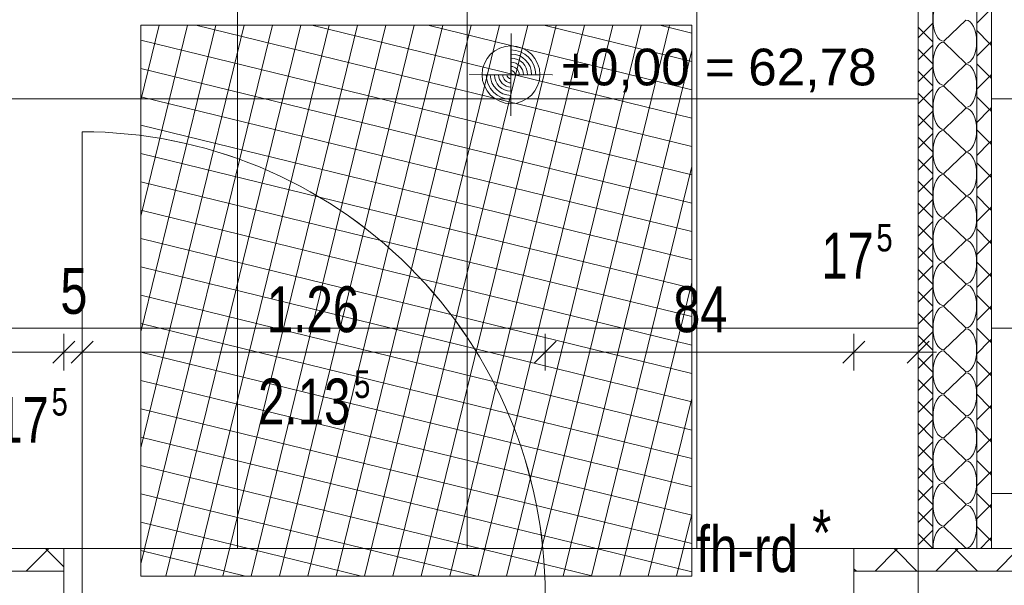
# Model space of a CAD drawing. Extents: x 229 to 926, y 37 to 878.
# Tile 188 of 201: x 504 to 558, y 666 to 697. Entities that reach past the tile are written whole.
import ezdxf
from ezdxf.lldxf.tags import DXFTag

# ---------------------------------------------------------------- set-up
doc = ezdxf.new("R2010")
doc.units = 0
doc.layers.get('0').update_dxf_attribs({"linetype": 'fein_strichliert', "lineweight": 13})
for name, color, linetype, lineweight in [('Axen', 7, 'Continuous', 25), ('Axen-A03CP9SWA9', 7, 'Continuous', 25), ('Bewegungsfläche', 7, 'Continuous', 25), ('Deckenspiegel', 7, 'Continuous', 25), ('Fullfläche', 7, 'Continuous', 25), ('Fullfläche-A03CP9SXA9', 7, 'Continuous', 25), ('Maßlinien', 7, 'Continuous', 25), ('Maßlinien-A03CP9T3A9', 7, 'Continuous', 25), ('Türen', 7, 'Continuous', 25), ('Türen-A03CP9T1A9', 7, 'Continuous', 25), ('Wände', 7, 'Continuous', 25), ('Wände-A03CP9T2A9', 7, 'Continuous', 25)]:
    doc.layers.add(name, color=color, linetype=linetype, lineweight=lineweight)
doc.styles.get("Standard").update_dxf_attribs({"font": 'arial.ttf'})
tags = doc.linetypes.add('ALL_S25', pattern=[0.001, 0, -0.001]).pattern_tags.tags
tags[6:7] = [DXFTag(74, 4), DXFTag(75, 0), DXFTag(340, '0'), DXFTag(46, 1.0), DXFTag(50, 0.0), DXFTag(44, 0.0), DXFTag(45, 0.0)]
tags[4:5] = [DXFTag(74, 4), DXFTag(75, 0), DXFTag(340, '0'), DXFTag(46, 1.0), DXFTag(50, 0.0), DXFTag(44, 0.0), DXFTag(45, 0.0)]
tags = doc.linetypes.add('ALL_S25-A03CP9T4A9', pattern=[0.001, 0, -0.001]).pattern_tags.tags
tags[6:7] = [DXFTag(74, 4), DXFTag(75, 0), DXFTag(340, '0'), DXFTag(46, 1.0), DXFTag(50, 0.0), DXFTag(44, 0.0), DXFTag(45, 0.0)]
tags[4:5] = [DXFTag(74, 4), DXFTag(75, 0), DXFTag(340, '0'), DXFTag(46, 1.0), DXFTag(50, 0.0), DXFTag(44, 0.0), DXFTag(45, 0.0)]
tags = doc.linetypes.add('fein_strichliert', pattern=[4, 1, -2, 1]).pattern_tags.tags
tags[8:9] = [DXFTag(74, 4), DXFTag(75, 0), DXFTag(340, '0'), DXFTag(46, 0.0), DXFTag(50, 0.0), DXFTag(44, 0.0), DXFTag(45, 0.0)]
tags[6:7] = [DXFTag(74, 4), DXFTag(75, 0), DXFTag(340, '0'), DXFTag(46, 0.0), DXFTag(50, 0.0), DXFTag(44, 0.0), DXFTag(45, 0.0)]
tags[4:5] = [DXFTag(74, 4), DXFTag(75, 0), DXFTag(340, '0'), DXFTag(46, 0.0), DXFTag(50, 0.0), DXFTag(44, 0.0), DXFTag(45, 0.0)]

# ---------------------------------------------------------------- blocks, each defined once
blk = doc.blocks.new('Referenz-A03CP9SSA9', base_point=(255.728, 65.704))
at = {"layer": 'Axen', "color": 0, "linetype": 'ALL_S25', "lineweight": -2, "ltscale": 0.13}
blk.add_line((552.834, 66.032), (552.834, 801.546), dxfattribs=at)
at = {"layer": 'Bewegungsfläche', "color": 0, "lineweight": -2}
for p, q in [((510.514, 692.267), (511.512, 696.346)), ((510.514, 685.956), (513.056, 696.346)), ((510.514, 679.645), (514.6, 696.346)), ((510.514, 673.334), (516.145, 696.346)), ((510.514, 667.023), (517.689, 696.346)), ((540.514, 696.346), (510.514, 696.346)), ((510.514, 696.346), (510.514, 666.346)), ((511.892, 666.346), (519.233, 696.346)), ((513.437, 666.346), (520.777, 696.346)), ((513.522, 696.346), (540.514, 689.741)), ((514.981, 666.346), (522.322, 696.346)), ((516.525, 666.346), (523.866, 696.346)), ((518.069, 666.346), (525.41, 696.346)), ((519.614, 666.346), (526.954, 696.346)), ((519.833, 696.346), (540.514, 691.286)), ((521.158, 666.346), (528.499, 696.346)), ((522.702, 666.346), (530.043, 696.346)), ((524.246, 666.346), (531.587, 696.346)), ((525.791, 666.346), (533.131, 696.346)), ((526.144, 696.346), (540.514, 692.83)), ((527.335, 666.346), (534.676, 696.346)), ((528.879, 666.346), (536.22, 696.346)), ((530.423, 666.346), (537.764, 696.346)), ((531.968, 666.346), (539.308, 696.346)), ((532.455, 696.346), (540.514, 694.374)), ((538.766, 696.346), (540.514, 695.918)), ((540.514, 666.346), (540.514, 696.346)), ((510.514, 695.538), (540.514, 688.197)), ((533.512, 666.346), (540.514, 694.961)), ((510.514, 693.994), (540.514, 686.653)), ((510.514, 692.449), (540.514, 685.109)), ((510.514, 690.905), (540.514, 683.564)), ((510.514, 689.361), (540.514, 682.02)), ((535.056, 666.346), (540.514, 688.65)), ((510.514, 687.816), (540.514, 680.476)), ((510.514, 686.272), (540.514, 678.932)), ((510.514, 684.728), (540.514, 677.387)), ((510.514, 683.184), (540.514, 675.843)), ((536.6, 666.346), (540.514, 682.339)), ((510.514, 681.639), (540.514, 674.299)), ((510.514, 680.095), (540.514, 672.755)), ((510.514, 678.551), (540.514, 671.21)), ((510.514, 677.007), (540.514, 669.666)), ((538.145, 666.346), (540.514, 676.028)), ((510.514, 675.462), (540.514, 668.122)), ((510.514, 673.918), (540.514, 666.578)), ((510.514, 672.374), (535.149, 666.346)), ((510.514, 670.83), (528.838, 666.346)), ((539.689, 666.346), (540.514, 669.717)), ((510.514, 669.285), (522.527, 666.346)), ((510.514, 667.741), (516.216, 666.346)), ((510.514, 666.346), (540.514, 666.346))]:
    blk.add_line(p, q, dxfattribs=at)
at = {"layer": 'Fullfläche', "color": 0, "lineweight": -2}
for p, q in [((556.728, 697.152), (556.034, 696.458)), ((553.634, 696.458), (552.834, 695.659)), ((553.634, 695.449), (552.834, 696.249)), ((554.234, 695.47), (555.434, 696.622)), ((556.728, 695.356), (556.034, 696.05)), ((553.634, 695.258), (552.834, 694.459)), ((555.434, 694.27), (554.234, 695.422)), ((556.728, 695.352), (556.034, 694.658)), ((556.834, 695.459), (556.73, 695.356)), ((556.834, 695.248), (556.73, 695.352)), ((553.634, 694.249), (552.834, 695.049)), ((554.234, 693.07), (555.434, 694.222)), ((556.728, 693.556), (556.034, 694.25)), ((553.634, 694.058), (552.834, 693.259)), ((553.634, 693.049), (552.834, 693.849)), ((556.834, 693.659), (556.73, 693.556)), ((556.728, 693.552), (556.034, 692.858)), ((556.834, 693.448), (556.73, 693.552)), ((553.634, 692.858), (552.834, 692.059)), ((553.634, 691.849), (552.834, 692.649)), ((555.434, 691.87), (554.234, 693.022)), ((556.728, 691.756), (556.034, 692.449)), ((553.634, 691.658), (552.834, 690.859)), ((553.634, 690.649), (552.834, 691.449)), ((554.234, 690.67), (555.434, 691.822)), ((556.728, 691.752), (556.034, 691.058)), ((556.834, 691.859), (556.73, 691.756)), ((556.834, 691.648), (556.73, 691.752)), ((553.634, 690.458), (552.834, 689.659)), ((555.434, 689.47), (554.234, 690.622)), ((556.728, 689.956), (556.034, 690.65)), ((553.634, 689.449), (552.834, 690.249)), ((556.728, 689.952), (556.034, 689.258)), ((556.834, 690.059), (556.73, 689.956)), ((556.834, 689.848), (556.73, 689.952)), ((554.234, 688.27), (555.434, 689.422)), ((553.634, 689.258), (552.834, 688.459)), ((553.634, 688.249), (552.834, 689.049)), ((556.728, 688.156), (556.034, 688.849)), ((555.434, 687.07), (554.234, 688.222)), ((556.834, 688.259), (556.73, 688.156)), ((553.634, 688.058), (552.834, 687.259)), ((553.634, 687.049), (552.834, 687.849)), ((556.728, 688.152), (556.034, 687.458)), ((556.834, 688.048), (556.73, 688.152)), ((553.634, 686.858), (552.834, 686.059)), ((553.634, 685.849), (552.834, 686.649)), ((554.234, 685.87), (555.434, 687.022)), ((556.728, 686.356), (556.034, 687.05)), ((556.728, 686.352), (556.034, 685.658)), ((556.834, 686.459), (556.73, 686.356)), ((556.834, 686.248), (556.73, 686.352)), ((553.634, 685.658), (552.834, 684.859)), ((555.434, 684.67), (554.234, 685.822)), ((553.634, 684.649), (552.834, 685.449)), ((556.728, 684.556), (556.034, 685.25)), ((553.634, 684.458), (552.834, 683.659)), ((554.234, 683.47), (555.434, 684.622)), ((556.728, 684.552), (556.034, 683.858)), ((556.834, 684.659), (556.73, 684.556)), ((556.834, 684.448), (556.73, 684.552)), ((553.634, 683.449), (552.834, 684.249)), ((555.434, 682.27), (554.234, 683.422)), ((556.728, 682.756), (556.034, 683.45)), ((553.634, 683.258), (552.834, 682.459)), ((553.634, 682.249), (552.834, 683.049)), ((556.834, 682.859), (556.73, 682.756)), ((556.728, 682.752), (556.034, 682.058)), ((556.834, 682.648), (556.73, 682.752)), ((553.634, 682.058), (552.834, 681.259)), ((553.634, 681.049), (552.834, 681.849)), ((554.234, 681.07), (555.434, 682.222)), ((556.728, 680.956), (556.034, 681.65)), ((553.634, 680.858), (552.834, 680.059)), ((555.434, 679.87), (554.234, 681.022)), ((556.728, 680.952), (556.034, 680.258)), ((556.834, 681.059), (556.73, 680.956)), ((556.834, 680.849), (556.73, 680.952)), ((553.634, 679.849), (552.834, 680.649)), ((553.634, 679.658), (552.834, 678.859)), ((554.234, 678.67), (555.434, 679.822)), ((556.728, 679.156), (556.034, 679.85)), ((553.634, 678.65), (552.834, 679.449)), ((556.728, 679.152), (556.034, 678.458)), ((556.834, 679.259), (556.73, 679.156)), ((556.834, 679.049), (556.73, 679.152)), ((555.434, 677.47), (554.234, 678.622)), ((553.634, 678.458), (552.834, 677.659)), ((553.634, 677.45), (552.834, 678.249)), ((556.728, 677.356), (556.034, 678.05)), ((553.634, 677.258), (552.834, 676.459)), ((553.634, 676.25), (552.834, 677.049)), ((554.234, 676.27), (555.434, 677.422)), ((556.728, 677.352), (556.034, 676.658)), ((556.834, 677.459), (556.73, 677.356)), ((556.834, 677.249), (556.73, 677.352)), ((553.634, 676.058), (552.834, 675.259)), ((555.434, 675.07), (554.234, 676.222)), ((556.728, 675.556), (556.034, 676.25)), ((553.634, 675.05), (552.834, 675.849)), ((556.728, 675.552), (556.034, 674.858)), ((556.834, 675.659), (556.73, 675.556)), ((556.834, 675.449), (556.73, 675.552)), ((553.634, 674.858), (552.834, 674.059)), ((554.234, 673.87), (555.434, 675.022)), ((553.634, 673.85), (552.834, 674.649)), ((556.728, 673.756), (556.034, 674.45)), ((555.434, 672.67), (554.234, 673.822)), ((556.728, 673.752), (556.034, 673.058)), ((556.834, 673.859), (556.73, 673.756)), ((556.834, 673.649), (556.73, 673.752)), ((553.634, 673.658), (552.834, 672.859)), ((553.634, 672.65), (552.834, 673.449)), ((553.634, 672.458), (552.834, 671.659)), ((553.634, 671.45), (552.834, 672.249)), ((554.234, 671.47), (555.434, 672.622)), ((556.728, 671.956), (556.034, 672.65)), ((556.728, 671.952), (556.034, 671.258)), ((556.834, 672.059), (556.73, 671.956)), ((556.834, 671.849), (556.73, 671.952)), ((553.634, 671.258), (552.834, 670.459)), ((555.434, 670.27), (554.234, 671.422)), ((553.634, 670.25), (552.834, 671.049)), ((556.728, 670.156), (556.034, 670.85)), ((553.634, 670.058), (552.834, 669.259)), ((554.234, 669.07), (555.434, 670.222)), ((556.728, 670.152), (556.034, 669.458)), ((556.834, 670.259), (556.73, 670.156)), ((556.834, 670.049), (556.73, 670.152)), ((553.634, 669.05), (552.834, 669.849)), ((555.434, 667.87), (554.234, 669.022)), ((556.728, 668.356), (556.034, 669.05)), ((553.634, 668.858), (552.834, 668.059)), ((553.634, 667.85), (552.834, 668.649)), ((556.834, 668.459), (556.73, 668.356)), ((505.336, 667.846), (505.425, 667.757)), ((505.521, 667.846), (505.432, 667.757)), ((551.536, 667.846), (551.625, 667.757)), ((551.72, 667.846), (551.632, 667.757)), ((554.836, 667.846), (554.925, 667.757)), ((555.02, 667.846), (554.932, 667.757)), ((556.728, 668.352), (556.222, 667.846)), ((556.834, 668.249), (556.73, 668.352)), ((505.425, 667.753), (504.283, 666.61)), ((505.432, 667.753), (506.334, 666.85)), ((551.625, 667.754), (550.498, 666.625)), ((551.632, 667.754), (552.759, 666.625)), ((554.925, 667.754), (553.797, 666.625)), ((554.932, 667.754), (556.06, 666.625)), ((558.225, 667.754), (557.097, 666.624)), ((549.334, 666.751), (549.459, 666.625))]:
    blk.add_line(p, q, dxfattribs=at)
for centre, start_param, end_param in [((554.234, 696.646), 0, 1.570796), ((554.234, 696.646), 1.570796, 3.141593), ((555.434, 695.446), 3.141593, 6.283185), ((554.234, 694.246), 0, 1.570796), ((554.234, 694.246), 1.570796, 3.141593), ((555.434, 693.046), 3.141593, 6.283185), ((554.234, 691.846), 0, 1.570796), ((554.234, 691.846), 1.570796, 3.141593), ((555.434, 690.646), 3.141593, 6.283185), ((554.234, 689.446), 0, 1.570796), ((554.234, 689.446), 1.570796, 3.141593), ((555.434, 688.246), 3.141593, 6.283185), ((554.234, 687.046), 0, 1.570796), ((554.234, 687.046), 1.570796, 3.141593), ((555.434, 685.846), 3.141593, 6.283185), ((554.234, 684.646), 0, 1.570796), ((554.234, 684.646), 1.570796, 3.141593), ((555.434, 683.446), 3.141593, 6.283185), ((554.234, 682.246), 0, 1.570796), ((554.234, 682.246), 1.570796, 3.141593), ((555.434, 681.046), 3.141593, 6.283185), ((554.234, 679.846), 0, 1.570796), ((554.234, 679.846), 1.570796, 3.141593), ((555.434, 678.646), 3.141593, 6.283185), ((554.234, 677.446), 0, 1.570796), ((554.234, 677.446), 1.570796, 3.141593), ((555.434, 676.246), 3.141593, 6.283185), ((554.234, 675.046), 0, 1.570796), ((554.234, 675.046), 1.570796, 3.141593), ((555.434, 673.846), 3.141593, 6.283185), ((554.234, 672.646), 0, 1.570796), ((554.234, 672.646), 1.570796, 3.141593), ((555.434, 671.446), 3.141593, 6.283185), ((554.234, 670.246), 0, 1.570796), ((554.234, 670.246), 1.570796, 3.141593), ((555.434, 669.046), 3.141593, 6.283185), ((554.234, 667.846), 0, 1.570795)]:
    blk.add_ellipse(centre, major_axis=(0, 1.176), ratio=0.5, start_param=start_param, end_param=end_param, dxfattribs=at)
at = {"layer": 'Maßlinien', "color": 0, "lineweight": -2}
for p, q in [((530.672, 691.403), (530.673, 695.903)), ((530.672, 692.078), (530.673, 695.228)), ((528.423, 693.654), (532.923, 693.653)), ((529.1, 693.653), (532.247, 693.653)), ((506.934, 679.146), (505.734, 677.946)), ((506.334, 678.546), (506.334, 679.546)), ((507.934, 679.146), (506.734, 677.946)), ((507.334, 678.546), (507.334, 679.546)), ((533.134, 679.146), (531.934, 677.946)), ((532.534, 678.546), (532.534, 679.546)), ((549.934, 679.146), (548.734, 677.946)), ((549.334, 678.546), (549.334, 679.546)), ((553.434, 679.146), (552.234, 677.946)), ((552.834, 678.546), (552.834, 679.546)), ((506.334, 678.546), (502.834, 678.546)), ((506.334, 678.546), (506.334, 677.546)), ((507.334, 678.546), (506.334, 678.546)), ((507.334, 678.546), (507.334, 677.546)), ((527.106, 678.546), (507.334, 678.546)), ((531.826, 678.546), (527.106, 678.546)), ((532.534, 678.546), (531.826, 678.546)), ((532.534, 678.546), (532.534, 677.546)), ((549.334, 678.546), (532.534, 678.546)), ((549.334, 678.546), (549.334, 677.546)), ((552.834, 678.546), (549.334, 678.546)), ((552.834, 678.546), (552.834, 677.546)), ((552.834, 678.546), (553.834, 678.546))]:
    blk.add_line(p, q, dxfattribs=at)
blk.add_circle((530.672, 693.653), 1.575, dxfattribs=at)
for major_axis in [(1.35, 0), (1.125, 0), (0.9, 0), (0.675, 0), (0.45, 0), (-1.35, 0), (-1.125, 0), (-0.9, 0), (-0.675, 0), (-0.45, 0), (-0.225, 0), (0.225, 0)]:
    blk.add_ellipse((530.672, 693.653), major_axis=major_axis, ratio=1, start_param=0, end_param=1.570796, dxfattribs=at)
at = {"layer": 'Türen', "color": 0, "lineweight": -2}
blk.add_line((507.334, 665.346), (507.334, 690.546), dxfattribs=at)
blk.add_ellipse((507.334, 665.346), major_axis=(25.2, 0), ratio=1, start_param=0, end_param=1.570797, dxfattribs=at)
at = {"layer": 'Wände', "color": 0, "lineweight": -2}
for p, q in [((552.834, 667.846), (552.834, 699.146)), ((553.634, 667.846), (553.634, 699.146)), ((556.034, 667.846), (556.034, 699.146)), ((556.834, 667.846), (556.834, 699.146)), ((556.834, 670.846), (609.185, 670.846)), ((506.334, 667.846), (382.433, 667.846)), ((506.334, 665.346), (506.334, 667.846)), ((552.834, 667.846), (549.334, 667.846)), ((549.334, 667.846), (549.334, 665.346)), ((612.185, 667.846), (552.834, 667.846)), ((506.334, 666.61), (381.634, 666.596)), ((674.034, 666.61), (549.334, 666.625))]:
    blk.add_line(p, q, dxfattribs=at)
at = {"layer": 'Maßlinien', "color": 0, "lineweight": -2, "attachment_point": 1, "rotation": 0}
for s, insert, char_height in [('{\\fArial;±0,00}', (533.434, 695.069), 2), ('{\\fArial;62,78}', (543.586, 695.069), 2), ('{\\fArial;=}', (541.227, 695.069), 2), ('{\\W0.76;\\fArial;5}', (550.562, 685.528), 1.5), ('{\\W0.73;\\fArial;17}', (547.574, 685.046), 2.5), ('{\\W0.76;\\fArial;5}', (506.14, 683.129), 2.5), ('{\\W0.74;\\fArial;1.26}', (517.381, 682.129), 2.5), ('{\\W0.76;\\fArial;84}', (539.504, 682.129), 2.5), ('{\\W0.76;\\fArial;5}', (522.132, 677.546), 1.5), ('{\\W0.74;\\fArial;2.13}', (516.903, 677.104), 2.5), ('{\\W0.76;\\fArial;5}', (505.662, 676.591), 1.5), ('{\\W0.73;\\fArial;17}', (502.674, 676.108), 2.5), ('{\\W0.77;\\fArial;*}', (547.062, 669.962), 2.5), ('{\\W0.77;\\fArial;fh-rd}', (540.76, 669.068), 2.5)]:
    blk.add_mtext(s, dxfattribs=dict(at, insert=insert, char_height=char_height))
blk = doc.blocks.new('Referenz-A03CP9T9A9', base_point=(255.728, 65.706))
at = {"layer": 'Axen-A03CP9SWA9', "color": 0, "linetype": 'ALL_S25-A03CP9T4A9', "lineweight": -2, "ltscale": 0.13}
blk.add_line((552.833, 66.032), (552.833, 801.546), dxfattribs=at)
at = {"layer": 'Deckenspiegel', "color": 0, "lineweight": -2}
for p, q in [((515.784, 667.846), (515.783, 729.346)), ((528.284, 667.846), (528.283, 729.346)), ((540.783, 667.846), (540.783, 729.346)), ((552.833, 729.346), (552.834, 667.847)), ((556.833, 667.846), (556.833, 729.346)), ((491.233, 692.346), (552.833, 692.346)), ((556.833, 692.346), (612.184, 692.346)), ((491.233, 679.846), (552.833, 679.846)), ((556.833, 679.846), (612.184, 679.846)), ((552.834, 667.847), (491.233, 667.846)), ((612.184, 667.846), (556.833, 667.846))]:
    blk.add_line(p, q, dxfattribs=at)
at = {"layer": 'Fullfläche-A03CP9SXA9', "color": 0, "lineweight": -2}
for p, q in [((556.728, 697.152), (556.033, 696.458)), ((553.633, 696.458), (552.833, 695.659)), ((553.633, 695.45), (552.833, 696.249)), ((554.233, 695.47), (555.433, 696.622)), ((556.728, 695.356), (556.033, 696.05)), ((553.633, 695.258), (552.833, 694.459)), ((555.433, 694.27), (554.233, 695.422)), ((556.728, 695.352), (556.033, 694.658)), ((556.833, 695.459), (556.73, 695.356)), ((556.833, 695.248), (556.73, 695.352)), ((553.633, 694.25), (552.833, 695.049)), ((554.233, 693.07), (555.433, 694.222)), ((556.728, 693.556), (556.033, 694.25)), ((553.633, 694.058), (552.833, 693.259)), ((553.633, 693.05), (552.833, 693.849)), ((556.833, 693.659), (556.73, 693.556)), ((556.728, 693.552), (556.033, 692.858)), ((556.833, 693.448), (556.73, 693.552)), ((553.633, 692.858), (552.833, 692.059)), ((553.633, 691.85), (552.833, 692.649)), ((555.433, 691.87), (554.233, 693.022)), ((556.728, 691.756), (556.033, 692.45)), ((553.633, 691.658), (552.833, 690.859)), ((553.633, 690.65), (552.833, 691.449)), ((554.233, 690.67), (555.433, 691.822)), ((556.728, 691.752), (556.033, 691.058)), ((556.833, 691.859), (556.73, 691.756)), ((556.833, 691.648), (556.73, 691.752)), ((553.633, 690.458), (552.833, 689.659)), ((555.433, 689.47), (554.233, 690.622)), ((556.728, 689.956), (556.033, 690.65)), ((553.633, 689.45), (552.833, 690.249)), ((556.728, 689.952), (556.033, 689.258)), ((556.833, 690.059), (556.73, 689.956)), ((556.833, 689.849), (556.73, 689.952)), ((554.233, 688.27), (555.433, 689.422)), ((553.633, 689.258), (552.833, 688.459)), ((553.633, 688.25), (552.833, 689.049)), ((556.728, 688.156), (556.033, 688.85)), ((555.433, 687.07), (554.233, 688.222)), ((556.833, 688.259), (556.73, 688.156)), ((553.633, 688.058), (552.833, 687.259)), ((553.633, 687.05), (552.833, 687.849)), ((556.728, 688.152), (556.033, 687.458)), ((556.833, 688.049), (556.73, 688.152)), ((553.633, 686.858), (552.833, 686.059)), ((553.633, 685.85), (552.833, 686.649)), ((554.233, 685.87), (555.433, 687.022)), ((556.728, 686.356), (556.033, 687.05)), ((556.728, 686.352), (556.033, 685.658)), ((556.833, 686.459), (556.73, 686.356)), ((556.833, 686.249), (556.73, 686.352)), ((553.633, 685.658), (552.833, 684.859)), ((555.433, 684.67), (554.233, 685.822)), ((553.633, 684.65), (552.833, 685.449)), ((556.728, 684.556), (556.033, 685.25)), ((553.633, 684.458), (552.833, 683.659)), ((554.233, 683.47), (555.433, 684.622)), ((556.728, 684.552), (556.033, 683.858)), ((556.833, 684.659), (556.73, 684.556)), ((556.833, 684.449), (556.73, 684.552)), ((553.633, 683.45), (552.833, 684.249)), ((555.433, 682.27), (554.233, 683.422)), ((556.728, 682.756), (556.033, 683.45)), ((553.633, 683.258), (552.833, 682.459)), ((553.633, 682.25), (552.833, 683.049)), ((556.833, 682.859), (556.73, 682.756)), ((556.728, 682.752), (556.033, 682.058)), ((556.833, 682.649), (556.73, 682.752)), ((553.633, 682.058), (552.833, 681.259)), ((553.633, 681.05), (552.833, 681.849)), ((554.233, 681.07), (555.433, 682.222)), ((556.728, 680.956), (556.033, 681.65)), ((553.633, 680.858), (552.833, 680.059)), ((555.433, 679.87), (554.233, 681.022)), ((556.728, 680.952), (556.033, 680.258)), ((556.833, 681.059), (556.73, 680.956)), ((556.833, 680.849), (556.73, 680.952)), ((553.633, 679.85), (552.833, 680.649)), ((553.633, 679.658), (552.833, 678.859)), ((554.233, 678.67), (555.433, 679.822)), ((556.728, 679.156), (556.033, 679.85)), ((553.633, 678.65), (552.833, 679.449)), ((556.728, 679.152), (556.033, 678.458)), ((556.833, 679.259), (556.73, 679.156)), ((556.833, 679.049), (556.73, 679.152)), ((555.433, 677.47), (554.233, 678.622)), ((553.633, 678.458), (552.833, 677.659)), ((553.633, 677.45), (552.833, 678.249)), ((556.728, 677.356), (556.033, 678.05)), ((553.633, 677.258), (552.833, 676.459)), ((553.633, 676.25), (552.833, 677.049)), ((554.233, 676.27), (555.433, 677.422)), ((556.728, 677.352), (556.033, 676.658)), ((556.833, 677.459), (556.73, 677.356)), ((556.833, 677.249), (556.73, 677.352)), ((553.633, 676.058), (552.833, 675.259)), ((555.433, 675.07), (554.233, 676.222)), ((556.728, 675.556), (556.033, 676.25)), ((553.633, 675.05), (552.833, 675.849)), ((556.728, 675.552), (556.033, 674.858)), ((556.833, 675.659), (556.73, 675.556)), ((556.833, 675.449), (556.73, 675.552)), ((553.633, 674.858), (552.833, 674.059)), ((554.233, 673.87), (555.433, 675.022)), ((553.633, 673.85), (552.833, 674.649)), ((556.728, 673.756), (556.033, 674.45)), ((555.433, 672.67), (554.233, 673.822)), ((556.728, 673.752), (556.033, 673.058)), ((556.833, 673.859), (556.73, 673.756)), ((556.833, 673.649), (556.73, 673.752)), ((553.633, 673.658), (552.833, 672.859)), ((553.633, 672.65), (552.833, 673.449)), ((553.633, 672.458), (552.833, 671.659)), ((553.633, 671.45), (552.833, 672.249)), ((554.233, 671.47), (555.433, 672.622)), ((556.728, 671.956), (556.033, 672.65)), ((556.728, 671.952), (556.033, 671.258)), ((556.833, 672.059), (556.73, 671.956)), ((556.833, 671.849), (556.73, 671.952)), ((553.633, 671.258), (552.833, 670.459)), ((555.433, 670.27), (554.233, 671.422)), ((553.633, 670.25), (552.833, 671.049)), ((556.728, 670.156), (556.033, 670.85)), ((553.633, 670.058), (552.833, 669.259)), ((554.233, 669.07), (555.433, 670.222)), ((556.728, 670.152), (556.033, 669.458)), ((556.833, 670.259), (556.73, 670.156)), ((556.833, 670.049), (556.73, 670.152)), ((553.633, 669.05), (552.833, 669.849)), ((555.433, 667.87), (554.233, 669.022)), ((556.728, 668.356), (556.033, 669.05)), ((553.633, 668.858), (552.833, 668.059)), ((553.633, 667.85), (552.833, 668.649)), ((556.833, 668.459), (556.73, 668.356)), ((505.335, 667.846), (505.425, 667.757)), ((505.521, 667.846), (505.431, 667.757)), ((551.536, 667.846), (551.625, 667.757)), ((551.72, 667.846), (551.631, 667.757)), ((554.836, 667.846), (554.925, 667.757)), ((555.02, 667.846), (554.931, 667.757)), ((556.728, 668.352), (556.222, 667.846)), ((556.833, 668.249), (556.73, 668.352)), ((505.425, 667.754), (504.283, 666.61)), ((505.431, 667.754), (506.333, 666.85)), ((551.625, 667.754), (550.497, 666.625)), ((551.631, 667.754), (552.759, 666.625)), ((554.925, 667.754), (553.797, 666.625)), ((554.931, 667.754), (556.059, 666.625)), ((558.225, 667.754), (557.096, 666.625)), ((549.333, 666.751), (549.459, 666.626))]:
    blk.add_line(p, q, dxfattribs=at)
for centre, start_param, end_param in [((554.233, 696.646), 0, 1.570796), ((554.233, 696.646), 1.570796, 3.141593), ((555.433, 695.446), 3.141593, 6.283185), ((554.233, 694.246), 0, 1.570796), ((554.233, 694.246), 1.570796, 3.141593), ((555.433, 693.046), 3.141593, 6.283185), ((554.233, 691.846), 0, 1.570796), ((554.233, 691.846), 1.570796, 3.141593), ((555.433, 690.646), 3.141593, 6.283185), ((554.233, 689.446), 0, 1.570796), ((554.233, 689.446), 1.570796, 3.141593), ((555.433, 688.246), 3.141593, 6.283185), ((554.233, 687.046), 0, 1.570796), ((554.233, 687.046), 1.570796, 3.141593), ((555.433, 685.846), 3.141593, 6.283185), ((554.233, 684.646), 0, 1.570796), ((554.233, 684.646), 1.570796, 3.141593), ((555.433, 683.446), 3.141593, 6.283185), ((554.233, 682.246), 0, 1.570796), ((554.233, 682.246), 1.570796, 3.141593), ((555.433, 681.046), 3.141593, 6.283185), ((554.233, 679.846), 0, 1.570796), ((554.233, 679.846), 1.570796, 3.141593), ((555.433, 678.646), 3.141593, 6.283185), ((554.233, 677.446), 0, 1.570796), ((554.233, 677.446), 1.570796, 3.141593), ((555.433, 676.246), 3.141593, 6.283185), ((554.233, 675.046), 0, 1.570796), ((554.233, 675.046), 1.570796, 3.141593), ((555.433, 673.846), 3.141593, 6.283185), ((554.233, 672.646), 0, 1.570796), ((554.233, 672.646), 1.570796, 3.141593), ((555.433, 671.446), 3.141593, 6.283185), ((554.233, 670.246), 0, 1.570796), ((554.233, 670.246), 1.570796, 3.141593), ((555.433, 669.046), 3.141593, 6.283185), ((554.233, 667.846), 0, 1.570795)]:
    blk.add_ellipse(centre, major_axis=(0, 1.176), ratio=0.5, start_param=start_param, end_param=end_param, dxfattribs=at)
at = {"layer": 'Maßlinien-A03CP9T3A9', "color": 0, "lineweight": -2}
for p, q in [((530.672, 691.403), (530.673, 695.903)), ((530.672, 692.078), (530.672, 695.228)), ((528.422, 693.654), (532.922, 693.653)), ((529.099, 693.654), (532.247, 693.653)), ((506.933, 679.146), (505.733, 677.946)), ((506.333, 678.546), (506.333, 679.546)), ((507.933, 679.146), (506.733, 677.946)), ((507.333, 678.546), (507.333, 679.546)), ((533.133, 679.146), (531.933, 677.946)), ((532.533, 678.546), (532.533, 679.546)), ((549.933, 679.146), (548.733, 677.946)), ((549.333, 678.546), (549.333, 679.546)), ((553.433, 679.146), (552.233, 677.946)), ((552.833, 678.546), (552.833, 679.546)), ((506.333, 678.546), (502.833, 678.546)), ((506.333, 678.546), (506.333, 677.546)), ((507.333, 678.546), (506.333, 678.546)), ((507.333, 678.546), (507.333, 677.546)), ((527.106, 678.546), (507.333, 678.546)), ((531.826, 678.546), (527.106, 678.546)), ((532.533, 678.546), (531.826, 678.546)), ((532.533, 678.546), (532.533, 677.546)), ((549.333, 678.546), (532.533, 678.546)), ((549.333, 678.546), (549.333, 677.546)), ((552.833, 678.546), (549.333, 678.546)), ((552.833, 678.546), (552.833, 677.546)), ((552.833, 678.546), (553.833, 678.546))]:
    blk.add_line(p, q, dxfattribs=at)
blk.add_circle((530.672, 693.653), 1.575, dxfattribs=at)
for major_axis in [(1.35, 0), (1.125, 0), (0.9, 0), (0.675, 0), (0.45, 0), (-1.35, 0), (-1.125, 0), (-0.9, 0), (-0.675, 0), (-0.45, 0), (-0.225, 0), (0.225, 0)]:
    blk.add_ellipse((530.672, 693.653), major_axis=major_axis, ratio=1, start_param=0, end_param=1.570796, dxfattribs=at)
at = {"layer": 'Türen-A03CP9T1A9', "color": 0, "lineweight": -2}
blk.add_line((507.333, 665.346), (507.333, 690.546), dxfattribs=at)
blk.add_ellipse((507.333, 665.346), major_axis=(25.2, 0), ratio=1, start_param=0, end_param=1.570797, dxfattribs=at)
at = {"layer": 'Wände-A03CP9T2A9', "color": 0, "lineweight": -2}
for p, q in [((552.833, 667.846), (552.833, 699.146)), ((553.633, 667.847), (553.633, 699.146)), ((556.033, 667.846), (556.033, 699.146)), ((556.833, 667.846), (556.833, 699.146)), ((556.833, 670.846), (609.184, 670.846)), ((506.333, 667.846), (382.433, 667.846)), ((506.333, 665.346), (506.333, 667.846)), ((552.833, 667.846), (549.333, 667.846)), ((549.333, 667.846), (549.333, 665.346)), ((612.184, 667.846), (552.833, 667.846)), ((506.334, 666.611), (381.634, 666.596)), ((674.033, 666.611), (549.333, 666.626))]:
    blk.add_line(p, q, dxfattribs=at)
at = {"layer": 'Maßlinien-A03CP9T3A9', "color": 0, "lineweight": -2, "attachment_point": 1, "rotation": 0}
for s, insert, char_height in [('{\\fArial;±0,00}', (533.434, 695.07), 2), ('{\\fArial;62,78}', (543.585, 695.07), 2), ('{\\fArial;=}', (541.226, 695.07), 2), ('{\\W0.76;\\fArial;5}', (550.561, 685.528), 1.5), ('{\\W0.73;\\fArial;17}', (547.573, 685.046), 2.49999), ('{\\W0.76;\\fArial;5}', (506.14, 683.129), 2.49999), ('{\\W0.74;\\fArial;1.26}', (517.381, 682.129), 2.49999), ('{\\W0.76;\\fArial;84}', (539.504, 682.129), 2.49999), ('{\\W0.76;\\fArial;5}', (522.132, 677.546), 1.5), ('{\\W0.74;\\fArial;2.13}', (516.903, 677.104), 2.49999), ('{\\W0.76;\\fArial;5}', (505.662, 676.591), 1.5), ('{\\W0.73;\\fArial;17}', (502.673, 676.108), 2.49999), ('{\\W0.77;\\fArial;*}', (547.061, 669.962), 2.49999), ('{\\W0.77;\\fArial;fh-rd}', (540.76, 669.069), 2.49999)]:
    blk.add_mtext(s, dxfattribs=dict(at, insert=insert, char_height=char_height))

msp = doc.modelspace()

# ---------------------------------------------------------------- block references
at = {"color": 251, "lineweight": 13, "ltscale": 0.13, "true_color": 0x606060}
for name, p in [('Referenz-A03CP9SSA9', (255.728, 65.704)), ('Referenz-A03CP9T9A9', (255.728, 65.706))]:
    msp.add_blockref(name, p, dxfattribs=at)

doc.saveas('drawing.dxf')
